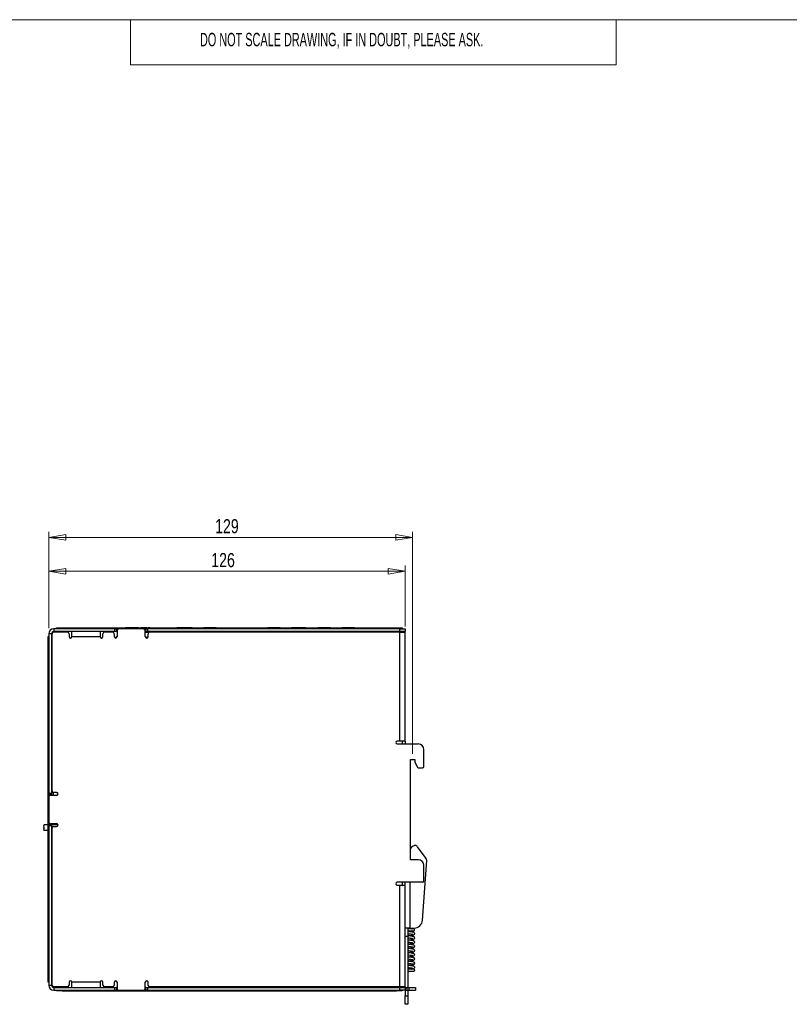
# Model space of a CAD drawing. Header units: millimetres. Extents: x 0 to 420, y 0 to 297.
# Tile 15 of 43: x 147 to 284, y 116 to 290. Entities that reach past the tile are written whole.
import ezdxf

# ---------------------------------------------------------------- set-up
doc = ezdxf.new("R2010")
doc.units = ezdxf.units.MM
doc.styles.add('SLDTEXTSTYLE0', font='TXT', dxfattribs={"width": 0.605})
doc.styles.add('SLDTEXTSTYLE1', font='TXT', dxfattribs={"width": 0.75})
doc.dimstyles.new('SLDDIMSTYLE0', dxfattribs={"dimtxt": 2.5, "dimasz": 3, "dimexe": 0, "dimexo": 0.0625, "dimtad": 1, "dimdec": 0, "dimlfac": 2, "dimrnd": 1e-09, "dimzin": 12, "dimdsep": 46, "dimtxsty": 'SLDTEXTSTYLE1', "dimblk1": 'CLOSED', "dimblk2": 'CLOSED', "dimsah": 1, "dimcen": 0.09, "dimadec": 0, "dimazin": 3, "dimtfac": 1, "dimtofl": 0, "dimtmove": 0, "dimatfit": 3, "dimldrblk": 'CLOSED', "dimfxl": 1, "dimfrac": 2, "dimtolj": 1, "dimtzin": 12, "dimarcsym": 0})

# ---------------------------------------------------------------- blocks, each defined once
blk = doc.blocks.new('_Closed')
at = {"color": 0, "linetype": 'ByBlock', "lineweight": -2}
for p, q in [((-1, 0.166667), (0, 0)), ((-1, 0.166667), (-1, -0.166667)), ((0, 0), (-1, -0.166667)), ((0, 0), (-1, 0))]:
    blk.add_line(p, q, dxfattribs=at)
blk = doc.blocks.new('_D_2')
at = {"color": 7, "linetype": 'Continuous', "lineweight": 0}
for p, q in [((152.52, 182.27), (152.52, 199.35)), ((216.97, 160.02), (216.97, 199.35)), ((216.97, 198.35), (152.52, 198.35))]:
    blk.add_line(p, q, dxfattribs=at)
at = {"color": 7, "linetype": 'Continuous', "lineweight": 18, "xscale": 3, "yscale": 3, "rotation": 180}
blk.add_blockref('_Closed', (152.52, 198.35), dxfattribs=at)
at = {"color": 7, "linetype": 'Continuous', "lineweight": 18, "xscale": 3, "yscale": 3}
blk.add_blockref('_Closed', (216.97, 198.35), dxfattribs=at)
at = {"color": 7, "linetype": 'Continuous', "lineweight": 18, "insert": (181.98, 201.57), "char_height": 2.5, "attachment_point": 1, "style": 'SLDTEXTSTYLE1'}
blk.add_mtext('129', dxfattribs=at)
blk = doc.blocks.new('_D_3')
at = {"color": 7, "linetype": 'Continuous', "lineweight": 0}
for p, q in [((152.52, 182.27), (152.52, 193.35)), ((152.52, 192.35), (215.62, 192.35)), ((215.62, 182.57), (215.62, 193.35))]:
    blk.add_line(p, q, dxfattribs=at)
at = {"color": 7, "linetype": 'Continuous', "lineweight": 18, "xscale": 3, "yscale": 3, "rotation": 180}
blk.add_blockref('_Closed', (152.52, 192.35), dxfattribs=at)
at = {"color": 7, "linetype": 'Continuous', "lineweight": 18, "xscale": 3, "yscale": 3}
blk.add_blockref('_Closed', (215.62, 192.35), dxfattribs=at)
at = {"color": 7, "linetype": 'Continuous', "lineweight": 18, "insert": (181.3, 195.57), "char_height": 2.5, "attachment_point": 1, "style": 'SLDTEXTSTYLE1'}
blk.add_mtext('126', dxfattribs=at)

msp = doc.modelspace()

# ---------------------------------------------------------------- linework, layer by layer
at = {"color": 7, "linetype": 'Continuous', "lineweight": 18}
for p, q in [((413, 290), (7, 290)), ((167, 290), (167, 282)), ((253, 290), (253, 282)), ((253, 282), (167, 282))]:
    msp.add_line(p, q, dxfattribs=at)
at = {"color": 7, "linetype": 'Continuous', "lineweight": 25}
for p, q in [((153.42, 182.17), (153.42, 181.67)), ((164.22, 182.17), (153.42, 182.17)), ((164.22, 181.67), (153.42, 181.67)), ((155.82, 181.57), (153.42, 181.57)), ((153.92, 182.17), (153.92, 182.3)), ((153.92, 182.3), (154.92, 182.3)), ((154.92, 182.3), (154.92, 182.17)), ((154.92, 182.3), (214.12, 182.3)), ((156.62, 180.77), (156.62, 181.67)), ((161.62, 181.67), (161.62, 180.77)), ((163.82, 181.57), (162.42, 181.57)), ((164.22, 181.67), (164.22, 182.17)), ((164.22, 182.17), (164.52, 182.17)), ((164.52, 181.67), (164.22, 181.67)), ((164.52, 182.17), (164.92, 182.17)), ((164.52, 182.17), (164.52, 181.67)), ((164.52, 181.67), (164.62, 181.67)), ((164.62, 181.87), (164.62, 180.77)), ((169.32, 182.17), (164.92, 182.17)), ((166.13, 182.3), (166.13, 182.3)), ((166.27, 182.3), (166.13, 182.3)), ((166.27, 182.3), (166.27, 182.3)), ((166.43, 182.3), (166.27, 182.3)), ((166.43, 182.3), (166.43, 182.3)), ((167.26, 182.3), (166.43, 182.3)), ((167.26, 182.3), (167.26, 182.3)), ((167.38, 182.3), (167.26, 182.3)), ((167.38, 182.3), (167.38, 182.3)), ((167.94, 182.3), (167.38, 182.3)), ((167.94, 182.3), (167.94, 182.3)), ((168.06, 182.3), (167.94, 182.3)), ((168.06, 182.3), (168.06, 182.3)), ((168.21, 182.3), (168.06, 182.3)), ((168.21, 182.3), (168.21, 182.3)), ((168.29, 182.3), (168.29, 182.3)), ((168.4, 182.3), (168.29, 182.3)), ((168.4, 182.3), (168.4, 182.3)), ((168.56, 182.3), (168.56, 182.3)), ((168.8, 182.3), (168.8, 182.3)), ((169.33, 182.3), (168.8, 182.3)), ((169.32, 182.17), (169.72, 182.17)), ((169.33, 182.3), (169.33, 182.3)), ((169.35, 182.3), (169.33, 182.3)), ((169.35, 182.3), (169.35, 182.3)), ((169.87, 182.3), (169.35, 182.3)), ((169.62, 180.77), (169.62, 181.87)), ((169.62, 181.67), (169.72, 181.67)), ((170.24, 181.51), (169.62, 181.51)), ((169.72, 181.67), (169.72, 182.17)), ((169.72, 182.17), (170.02, 182.17)), ((170.02, 181.67), (169.72, 181.67)), ((169.87, 182.3), (169.87, 182.3)), ((170.02, 182.17), (170.02, 181.67)), ((214.72, 182.17), (170.02, 182.17)), ((214.72, 181.67), (170.02, 181.67)), ((170.11, 182.3), (170.11, 182.3)), ((170.49, 182.3), (170.11, 182.3)), ((170.41, 181.67), (170.44, 181.57)), ((170.75, 181.64), (170.42, 181.64)), ((214.72, 181.57), (170.42, 181.57)), ((170.49, 182.3), (170.49, 182.3)), ((171.08, 181.64), (170.75, 181.64)), ((171.09, 181.67), (171.06, 181.57)), ((171.06, 181.57), (171.07, 181.62)), ((171.07, 181.62), (171.09, 181.67)), ((171.13, 182.3), (171.13, 182.3)), ((171.17, 182.3), (171.17, 182.3)), ((171.33, 182.3), (171.33, 182.3)), ((171.48, 182.3), (171.48, 182.3)), ((171.99, 182.3), (171.99, 182.3)), ((172.5, 181.57), (172.5, 181.67)), ((172.52, 182.3), (172.52, 182.3)), ((175.23, 182.3), (175.23, 182.3)), ((175.37, 182.3), (175.23, 182.3)), ((175.37, 182.3), (175.37, 182.3)), ((175.7, 182.3), (175.37, 182.3)), ((175.66, 181.67), (175.66, 181.57)), ((175.7, 182.3), (175.7, 182.3)), ((175.76, 182.3), (175.7, 182.3)), ((176.89, 182.35), (175.91, 182.35)), ((177.31, 182.35), (176.48, 182.35)), ((176.89, 182.35), (176.89, 182.3)), ((176.89, 181.67), (176.89, 181.57)), ((177.31, 182.35), (177.31, 182.3)), ((177.94, 182.35), (177.31, 182.35)), ((177.31, 181.67), (177.31, 181.57)), ((177.6, 182.3), (177.6, 182.3)), ((177.94, 182.3), (177.6, 182.3)), ((177.94, 182.35), (177.94, 182.3)), ((177.94, 182.3), (177.94, 182.3)), ((177.94, 181.67), (177.94, 181.57)), ((178.33, 182.3), (178.33, 182.3)), ((178.35, 182.3), (178.35, 182.3)), ((178.58, 182.3), (178.58, 182.3)), ((178.61, 182.3), (178.61, 182.3)), ((179, 182.3), (179, 182.3)), ((179.4, 182.3), (179.4, 182.3)), ((179.54, 182.3), (179.54, 182.3)), ((179.58, 182.3), (179.58, 182.3)), ((179.95, 182.3), (179.95, 182.3)), ((179.97, 182.35), (179.97, 182.3)), ((180.61, 182.35), (179.97, 182.35)), ((179.97, 181.67), (179.97, 181.57)), ((180.3, 182.3), (180.3, 182.3)), ((180.61, 182.35), (180.61, 182.3)), ((181.43, 182.35), (180.61, 182.35)), ((180.61, 181.67), (180.61, 181.57)), ((182.01, 182.35), (181.03, 182.35)), ((181.03, 182.3), (181.03, 182.35)), ((181.03, 181.67), (181.03, 181.57)), ((182.26, 181.57), (182.26, 181.67)), ((190.72, 182.3), (190.72, 182.3)), ((190.72, 182.3), (197.65, 182.3)), ((191.21, 181.67), (191.21, 181.57)), ((192.44, 182.35), (191.46, 182.35)), ((192.86, 182.35), (192.03, 182.35)), ((192.44, 182.35), (192.44, 182.3)), ((192.44, 181.67), (192.44, 181.57)), ((192.86, 182.35), (192.86, 182.3)), ((193.49, 182.35), (192.86, 182.35)), ((192.86, 181.67), (192.86, 181.57)), ((193.49, 182.35), (193.49, 182.3)), ((193.49, 181.67), (193.49, 181.57)), ((195.52, 182.35), (195.52, 182.3)), ((196.16, 182.35), (195.52, 182.35)), ((195.52, 181.67), (195.52, 181.57)), ((196.16, 182.35), (196.16, 182.3)), ((196.98, 182.35), (196.16, 182.35)), ((196.16, 181.67), (196.16, 181.57)), ((197.56, 182.35), (196.58, 182.35)), ((196.58, 182.3), (196.58, 182.35)), ((196.58, 181.67), (196.58, 181.57)), ((197.65, 182.3), (197.65, 182.3)), ((197.99, 182.3), (197.65, 182.3)), ((197.81, 181.57), (197.81, 181.67)), ((197.99, 182.3), (197.99, 182.3)), ((198.38, 182.3), (198.38, 182.3)), ((198.43, 182.3), (198.61, 182.3)), ((198.63, 182.3), (198.63, 182.3)), ((198.66, 182.3), (198.66, 182.3)), ((199.05, 182.3), (199.05, 182.3)), ((199.45, 182.3), (199.45, 182.3)), ((199.5, 182.3), (199.59, 182.3)), ((199.63, 182.3), (199.63, 182.3)), ((200, 182.3), (200, 182.3)), ((200.16, 181.67), (200.16, 181.57)), ((200.35, 182.3), (200.35, 182.3)), ((200.4, 182.3), (207.22, 182.3)), ((201.39, 182.35), (200.41, 182.35)), ((201.81, 182.35), (200.98, 182.35)), ((201.39, 182.35), (201.39, 182.3)), ((201.39, 181.67), (201.39, 181.57)), ((201.81, 182.35), (201.81, 182.3)), ((202.44, 182.35), (201.81, 182.35)), ((201.81, 181.67), (201.81, 181.57)), ((202.44, 182.35), (202.44, 182.3)), ((202.44, 181.67), (202.44, 181.57)), ((204.47, 182.35), (204.47, 182.3)), ((205.11, 182.35), (204.47, 182.35)), ((204.47, 181.67), (204.47, 181.57)), ((205.11, 182.35), (205.11, 182.3)), ((205.93, 182.35), (205.11, 182.35)), ((205.11, 181.67), (205.11, 181.57)), ((206.51, 182.35), (205.53, 182.35)), ((205.53, 182.3), (205.53, 182.35)), ((205.53, 181.67), (205.53, 181.57)), ((206.76, 181.57), (206.76, 181.67)), ((207.22, 182.3), (207.22, 182.3)), ((209.62, 181.67), (209.62, 181.57)), ((214.12, 182.17), (214.12, 182.3)), ((214.12, 182.3), (215.12, 182.3)), ((214.72, 181.67), (214.72, 182.17)), ((214.72, 182.17), (215.62, 182.17)), ((215.62, 181.67), (214.72, 181.67)), ((214.72, 162.27), (214.72, 181.57)), ((214.72, 181.57), (215.62, 181.57)), ((215.12, 182.3), (215.12, 182.17)), ((215.62, 182.17), (215.62, 181.67)), ((215.62, 162.27), (215.62, 181.57)), ((152.4, 180.77), (152.52, 180.77)), ((152.4, 179.77), (152.4, 180.77)), ((152.4, 168.77), (152.4, 179.77)), ((152.52, 179.77), (152.4, 179.77)), ((153.02, 181.27), (152.52, 181.27)), ((152.52, 181.27), (152.52, 153.07)), ((153.02, 181.27), (153.02, 153.07)), ((153.12, 153.47), (153.12, 181.27)), ((156.12, 181.27), (156.12, 180.77)), ((156.62, 180.77), (161.62, 180.77)), ((162.12, 180.77), (162.12, 181.27)), ((164.12, 181.27), (164.12, 180.77)), ((169.64, 180.7), (170.11, 180.7)), ((170.12, 180.77), (170.12, 181.27)), ((152.39, 176.9), (152.4, 176.9)), ((152.39, 176.86), (152.4, 176.86)), ((152.39, 176.86), (152.39, 175.27)), ((152.39, 175.27), (152.4, 175.27)), ((152.39, 175.23), (152.4, 175.23)), ((152.39, 174.4), (152.4, 174.4)), ((152.39, 174.36), (152.4, 174.36)), ((152.39, 174.36), (152.39, 174.2)), ((152.39, 174.2), (152.4, 174.2)), ((152.39, 174.2), (152.39, 173.71)), ((152.39, 173.71), (152.4, 173.71)), ((152.39, 173.71), (152.39, 173.55)), ((152.39, 173.55), (152.4, 173.55)), ((152.39, 173.55), (152.39, 172.94)), ((152.39, 172.94), (152.39, 172.77)), ((152.39, 172.94), (152.4, 172.94)), ((152.39, 172.77), (152.4, 172.77)), ((152.39, 172.73), (152.4, 172.73)), ((152.39, 171.9), (152.4, 171.9)), ((152.39, 171.86), (152.39, 170.27)), ((152.39, 171.86), (152.4, 171.86)), ((152.39, 170.27), (152.4, 170.27)), ((152.39, 170.23), (152.4, 170.23)), ((152.4, 168.4), (152.4, 168.77)), ((152.4, 168.77), (152.4, 168.77)), ((152.4, 168.15), (152.4, 168.4)), ((152.4, 168.4), (152.4, 168.4)), ((152.4, 120.57), (152.4, 168.15)), ((152.4, 168.15), (152.4, 168.15)), ((152.39, 165.52), (152.4, 165.52)), ((152.39, 165.4), (152.39, 165.52)), ((152.39, 163.92), (152.39, 164.05)), ((152.39, 163.92), (152.4, 163.92)), ((152.4, 165.42), (152.4, 165.42)), ((152.4, 165.38), (152.4, 165.38)), ((152.4, 165.37), (152.4, 165.37)), ((152.4, 165.03), (152.4, 165.03)), ((152.4, 164.71), (152.4, 164.67)), ((152.4, 164.67), (152.4, 164.67)), ((152.4, 164.67), (152.4, 164.06)), ((152.4, 164.06), (152.4, 164.06)), ((152.4, 164.03), (152.4, 164.03)), ((152.4, 162.58), (152.4, 162.58)), ((152.4, 162.55), (152.4, 162.55)), ((152.4, 162.55), (152.4, 161.75)), ((214.72, 162.27), (214.22, 162.27)), ((215.62, 162.27), (214.72, 162.27)), ((215.12, 162.27), (215.12, 161.77)), ((215.62, 162.27), (215.62, 161.77)), ((152.39, 161.07), (152.39, 161.14)), ((152.39, 160.95), (152.39, 161.07)), ((152.39, 161.07), (152.4, 161.07)), ((152.39, 160.95), (152.4, 160.95)), ((152.4, 161.75), (152.4, 161.75)), ((152.4, 161.19), (152.4, 161.19)), ((214.22, 161.77), (217.97, 161.77)), ((218.97, 157.77), (218.97, 160.77)), ((152.39, 159.43), (152.39, 159.45)), ((152.4, 159.72), (152.4, 159.72)), ((152.4, 159.5), (152.4, 159.5)), ((152.4, 159.5), (152.4, 159.42)), ((152.4, 159.42), (152.4, 159.42)), ((152.4, 159.25), (152.4, 159.25)), ((152.4, 159.11), (152.4, 159.11)), ((152.4, 158.69), (152.4, 158.69)), ((216.6, 159.02), (217.35, 159.02)), ((216.6, 141.27), (216.6, 159.02)), ((217.35, 159.02), (217.35, 158.52)), ((152.39, 158.1), (152.39, 158.28)), ((152.39, 157.97), (152.39, 158.1)), ((152.39, 158.1), (152.4, 158.1)), ((152.39, 157.97), (152.4, 157.97)), ((152.4, 158.33), (152.4, 158.33)), ((217.35, 158.52), (217.85, 157.65)), ((218.07, 157.52), (218.72, 157.52)), ((152.52, 153.07), (153.02, 153.07)), ((152.52, 152.77), (152.52, 153.07)), ((153.02, 152.77), (152.52, 152.77)), ((152.52, 152.37), (152.52, 152.77)), ((152.52, 152.37), (152.52, 147.97)), ((153.92, 152.67), (152.82, 152.67)), ((153.02, 153.07), (153.02, 152.77)), ((153.02, 152.67), (153.02, 152.77)), ((153.37, 152.67), (153.37, 153.18)), ((153.92, 153.17), (153.42, 153.17)), ((152.4, 149.66), (152.4, 149.95)), ((152.4, 149.95), (152.4, 149.95)), ((152.4, 149.61), (152.4, 149.61)), ((152.4, 149.38), (152.4, 149.38)), ((152.4, 149.38), (152.4, 149.3)), ((152.4, 149.3), (152.4, 149.3)), ((152.4, 149.13), (152.4, 149.13)), ((152.4, 149), (152.4, 149)), ((152.4, 148.57), (152.4, 148.57)), ((152.4, 148.22), (152.4, 148.22)), ((151.72, 147.45), (151.57, 147.32)), ((151.57, 147.32), (151.72, 147.2)), ((151.72, 147.2), (151.57, 147.07)), ((151.57, 147.07), (151.72, 146.95)), ((151.72, 146.95), (151.57, 146.82)), ((151.57, 146.82), (151.72, 146.7)), ((151.72, 146.7), (151.57, 146.57)), ((151.57, 146.57), (151.72, 146.45)), ((152.4, 147.45), (151.72, 147.45)), ((152.4, 146.45), (151.72, 146.45)), ((152.4, 147.73), (152.4, 148.17)), ((152.4, 147.68), (152.4, 147.68)), ((152.4, 147.65), (152.4, 147.65)), ((152.4, 147.6), (152.4, 147.6)), ((152.4, 146.97), (152.4, 146.97)), ((152.52, 147.57), (152.52, 147.97)), ((152.52, 147.57), (153.02, 147.57)), ((152.52, 147.27), (152.52, 147.57)), ((152.52, 147.27), (152.52, 119.07)), ((153.02, 147.27), (152.52, 147.27)), ((152.82, 147.67), (153.92, 147.67)), ((153.02, 147.57), (153.02, 147.67)), ((153.02, 147.57), (153.02, 147.27)), ((154.17, 147.45), (153.02, 147.45)), ((153.02, 147.27), (153.02, 119.07)), ((153.12, 146.45), (153.02, 146.45)), ((153.12, 119.07), (153.12, 146.87)), ((153.37, 147.45), (153.37, 147.67)), ((153.42, 147.17), (153.92, 147.17)), ((154.07, 147.45), (154.07, 147.62)), ((152.4, 146.32), (152.4, 146.32)), ((152.4, 146.29), (152.4, 146.29)), ((152.4, 145.95), (152.4, 146.24)), ((152.4, 145.95), (152.4, 145.95)), ((219.37, 141.47), (217.82, 143.58)), ((217.97, 141.27), (216.6, 141.27)), ((218.72, 130.57), (219.46, 141.14)), ((218.97, 137.52), (218.97, 140.27)), ((152.39, 138.5), (152.4, 138.5)), ((152.39, 138.37), (152.39, 138.5)), ((152.39, 138.37), (152.4, 138.37)), ((152.4, 138.37), (152.4, 138.37)), ((152.4, 138.14), (152.4, 138.14)), ((152.4, 138.14), (152.4, 138.06)), ((152.4, 138.06), (152.4, 138.06)), ((152.4, 137.89), (152.4, 137.89)), ((152.4, 137.76), (152.4, 137.76)), ((152.39, 136.9), (152.39, 137.02)), ((152.39, 136.9), (152.4, 136.9)), ((152.4, 137.34), (152.4, 137.34)), ((152.4, 136.98), (152.4, 136.98)), ((218.72, 137.27), (214.22, 137.27)), ((214.22, 136.77), (214.72, 136.77)), ((214.72, 118.77), (214.72, 136.77)), ((214.72, 136.77), (215.62, 136.77)), ((215.12, 137.27), (215.12, 136.77)), ((215.62, 136.77), (215.62, 137.27)), ((215.62, 118.77), (215.62, 136.77)), ((152.39, 135.52), (152.4, 135.52)), ((152.39, 135.4), (152.39, 135.52)), ((152.39, 135.4), (152.4, 135.4)), ((152.4, 135.39), (152.4, 135.39)), ((152.4, 135.36), (152.4, 135.36)), ((152.4, 135.34), (152.4, 135.34)), ((152.4, 135), (152.4, 135)), ((152.4, 134.68), (152.4, 134.65)), ((152.4, 134.65), (152.4, 134.65)), ((152.4, 134.65), (152.4, 134.04)), ((152.39, 133.92), (152.39, 134.05)), ((152.39, 133.92), (152.4, 133.92)), ((152.4, 134.04), (152.4, 134.04)), ((152.4, 134), (152.4, 134)), ((216.52, 129.17), (215.62, 129.17)), ((216.12, 129.17), (216.12, 127.67)), ((216.52, 129.17), (217.22, 129.17)), ((153.12, 128.69), (153.02, 128.69)), ((153.12, 128.66), (153.02, 128.66)), ((153.12, 128.01), (153.02, 128.01)), ((153.12, 127.99), (153.02, 127.99)), ((153.12, 127.42), (153.02, 127.42)), ((153.12, 127.39), (153.02, 127.39)), ((216.12, 127.67), (215.62, 127.67)), ((216.12, 127.67), (216.12, 118.67)), ((216.88, 128.67), (216.85, 128.66)), ((153.12, 126.74), (153.02, 126.74)), ((153.12, 126.72), (153.02, 126.72)), ((153.12, 126.15), (153.02, 126.15)), ((153.12, 126.12), (153.02, 126.12)), ((153.12, 125.47), (153.02, 125.47)), ((153.12, 125.45), (153.02, 125.45)), ((153.12, 124.88), (153.02, 124.88)), ((153.12, 124.85), (153.02, 124.85)), ((153.12, 124.2), (153.02, 124.2)), ((153.12, 124.18), (153.02, 124.18)), ((216.12, 123.43), (216.27, 123.39)), ((216.12, 122.84), (216.15, 122.94)), ((152.4, 120.57), (152.52, 120.57)), ((152.4, 119.57), (152.4, 120.57)), ((152.52, 119.57), (152.4, 119.57)), ((152.52, 119.07), (153.02, 119.07)), ((155.82, 118.77), (153.42, 118.77)), ((153.42, 118.67), (153.42, 118.17)), ((153.42, 118.67), (164.22, 118.67)), ((156.12, 119.57), (156.12, 119.07)), ((161.62, 119.57), (156.62, 119.57)), ((156.62, 118.67), (156.62, 119.57)), ((161.62, 119.57), (161.62, 118.67)), ((162.12, 119.07), (162.12, 119.57)), ((163.82, 118.77), (162.42, 118.77)), ((164.12, 119.57), (164.12, 119.07)), ((164.22, 118.17), (164.22, 118.67)), ((164.22, 118.67), (164.52, 118.67)), ((164.52, 118.67), (164.52, 118.17)), ((164.62, 118.67), (164.52, 118.67)), ((164.62, 119.57), (164.62, 118.47)), ((169.62, 118.47), (169.62, 119.57)), ((169.72, 118.67), (169.62, 118.67)), ((169.72, 118.17), (169.72, 118.67)), ((169.72, 118.67), (170.02, 118.67)), ((170.02, 118.67), (170.02, 118.17)), ((170.02, 118.67), (214.72, 118.67)), ((170.12, 119.07), (170.12, 119.57)), ((214.72, 118.77), (170.42, 118.77)), ((209.62, 118.77), (209.62, 118.67)), ((215.62, 118.77), (214.72, 118.77)), ((214.72, 118.17), (214.72, 118.67)), ((214.72, 118.67), (215.62, 118.67)), ((215.62, 118.77), (215.62, 118.67)), ((215.62, 118.67), (215.62, 118.17)), ((215.62, 118.67), (215.92, 118.67)), ((215.92, 118.67), (215.92, 118.17)), ((215.92, 118.67), (216.32, 118.67)), ((216.32, 118.67), (216.32, 118.17)), ((216.32, 118.67), (217.47, 118.67)), ((217.47, 118.67), (217.47, 118.17)), ((153.42, 118.17), (164.22, 118.17)), ((153.92, 118.04), (153.92, 118.17)), ((154.92, 118.04), (153.92, 118.04)), ((154.92, 118.17), (154.92, 118.04)), ((154.92, 118.04), (214.12, 118.04)), ((164.52, 118.17), (164.22, 118.17)), ((164.52, 118.17), (164.92, 118.17)), ((164.92, 118.17), (169.32, 118.17)), ((169.32, 118.17), (169.72, 118.17)), ((170.02, 118.17), (169.72, 118.17)), ((170.02, 118.17), (214.72, 118.17)), ((214.12, 118.04), (214.12, 118.17)), ((215.12, 118.04), (214.12, 118.04)), ((215.62, 118.17), (214.72, 118.17)), ((215.12, 118.17), (215.12, 118.04)), ((215.62, 118.17), (215.92, 118.17)), ((215.62, 118.17), (215.62, 117.17)), ((215.62, 117.17), (216.12, 117.17)), ((215.62, 115.67), (215.62, 117.17)), ((215.92, 118.17), (216.32, 118.17)), ((216.12, 118.17), (216.12, 117.17)), ((216.12, 117.17), (216.12, 115.67)), ((216.32, 118.17), (217.47, 118.17)), ((216.12, 115.67), (215.62, 115.67))]:
    msp.add_line(p, q, dxfattribs=at)
at = {"color": 8, "linetype": 'Continuous', "lineweight": 25}
for p, q in [((170.75, 181.64), (170.75, 181.67)), ((170.75, 181.57), (170.75, 181.64)), ((175.91, 182.3), (175.91, 182.35)), ((175.91, 181.67), (175.91, 181.57)), ((182.01, 182.3), (182.01, 182.35)), ((182.01, 181.57), (182.01, 181.67)), ((191.46, 182.3), (191.46, 182.35)), ((191.46, 181.67), (191.46, 181.57)), ((197.56, 182.3), (197.56, 182.35)), ((197.56, 181.57), (197.56, 181.67)), ((200.41, 182.3), (200.41, 182.35)), ((200.41, 181.67), (200.41, 181.57)), ((206.51, 182.3), (206.51, 182.35)), ((206.51, 181.57), (206.51, 181.67)), ((212.12, 181.67), (212.12, 181.57)), ((214.72, 181.57), (214.72, 181.67)), ((216.52, 129.17), (216.52, 137.27)), ((212.12, 118.67), (212.12, 118.77)), ((214.72, 118.77), (214.72, 118.67))]:
    msp.add_line(p, q, dxfattribs=at)
at = {"color": 7, "linetype": 'Continuous', "lineweight": 25, "flags": 128}
for points in [[(216.84, 129.04), (216.86, 129.04), (216.89, 129.03)], [(216.27, 123.39), (216.27, 123.39), (216.27, 123.37), (216.26, 123.35), (216.25, 123.32), (216.25, 123.31)]]:
    msp.add_lwpolyline(points, dxfattribs=at)
at = {"color": 7, "linetype": 'Continuous', "lineweight": 25}
for centre, radius, start, end in [((153.42, 181.27), 0.9, 90, 180), ((153.42, 181.27), 0.4, 90, 180), ((153.42, 181.27), 0.3, 90, 180), ((155.82, 181.27), 0.3, 0, 90), ((162.42, 181.27), 0.3, 90, 180), ((163.82, 181.27), 0.3, 0, 90), ((164.92, 181.87), 0.3, 90, 180), ((169.32, 181.87), 0.3, 0, 90), ((170.42, 181.27), 0.3, 90, 180), ((175.91, 182.1), 0.25, 90, 125.6998), ((182.01, 182.1), 0.25, 53.3295, 90), ((191.46, 182.1), 0.25, 90, 125.6998), ((197.56, 182.1), 0.25, 54.3, 90), ((200.41, 182.1), 0.25, 90, 125.6998), ((206.51, 182.1), 0.25, 54.3, 90), ((214.72, 180.77), 0.9, 62.734, 90), ((156.37, 180.77), 0.25, 180, 0), ((161.87, 180.77), 0.25, 180, 0), ((164.37, 180.77), 0.25, 180, 0), ((169.87, 180.77), 0.25, 180, 0), ((214.22, 162.02), 0.25, 90, 270), ((217.97, 160.77), 1, 0, 90), ((218.07, 157.77), 0.25, 210, 270), ((218.72, 157.77), 0.25, 270, 0), ((153.42, 153.47), 0.3, 180, 270), ((152.82, 152.37), 0.3, 90, 180), ((153.92, 152.92), 0.25, 270, 90), ((152.82, 147.97), 0.3, 180, 270), ((153.42, 146.87), 0.3, 90, 180), ((153.92, 147.42), 0.25, 270, 90), ((217.65, 142.57), 1.25, 107.7093, 146.8679), ((217.42, 143.29), 0.5, 36.1242, 107.7093), ((217.97, 140.27), 1, 0, 90), ((218.96, 141.17), 0.5, 356, 36.1242), ((214.22, 137.02), 0.25, 90, 270), ((218.72, 137.52), 0.25, 270, 0), ((217.22, 130.67), 1.5, 270, 356), ((153.42, 119.07), 0.9, 180, 270), ((153.42, 119.07), 0.4, 180, 270), ((153.42, 119.07), 0.3, 180, 270), ((155.82, 119.07), 0.3, 270, 0), ((156.37, 119.57), 0.25, 0, 180), ((161.87, 119.57), 0.25, 0, 180), ((162.42, 119.07), 0.3, 180, 270), ((163.82, 119.07), 0.3, 270, 0), ((164.37, 119.57), 0.25, 0, 180), ((169.87, 119.57), 0.25, 0, 180), ((170.42, 119.07), 0.3, 180, 270), ((214.72, 119.57), 0.9, 270, 297.266), ((164.92, 118.47), 0.3, 180, 270), ((169.32, 118.47), 0.3, 270, 0)]:
    msp.add_arc(centre, radius, start, end, dxfattribs=at)
for points, knots in [([(217.15, 129.03), (217.13, 129.03), (217.09, 129.03), (216.94, 129.03), (216.71, 129.03), (216.42, 129.03), (216.22, 129.03), (216.12, 129.03)], [0, 0, 0, 0, 0.189695, 0.388578, 0.596641, 0.813873, 1, 1, 1, 1]), ([(217.14, 128.68), (217.16, 128.68), (217.19, 128.68), (217.23, 128.69), (217.26, 128.72), (217.29, 128.75), (217.31, 128.78), (217.32, 128.81), (217.32, 128.85), (217.32, 128.9), (217.3, 128.95), (217.25, 128.99), (217.2, 129.02), (217.16, 129.02), (217.15, 129.03)], [0, 0, 0, 0, 0.078681, 0.154691, 0.228014, 0.298702, 0.366874, 0.432701, 0.496379, 0.558129, 0.676064, 0.788577, 0.89647, 1, 1, 1, 1]), ([(216.12, 128.68), (216.15, 128.68), (216.29, 128.68), (216.54, 128.68), (216.84, 128.68), (217.07, 128.68), (217.12, 128.68), (217.14, 128.68)], [0, 0, 0, 0, 0.049883, 0.273847, 0.506862, 0.748916, 1, 1, 1, 1]), ([(216.12, 128.57), (216.19, 128.58), (216.35, 128.6), (216.61, 128.63), (216.77, 128.65), (216.85, 128.66)], [0, 0, 0, 0, 0.245156, 0.623385, 1, 1, 1, 1]), ([(216.12, 127.82), (216.13, 127.82), (216.22, 127.83), (216.37, 127.85), (216.65, 127.88), (216.96, 127.93), (217.14, 127.97), (217.29, 128.06), (217.34, 128.17), (217.33, 128.24), (217.29, 128.34), (217.16, 128.41), (216.95, 128.46), (216.69, 128.5), (216.46, 128.53), (216.27, 128.55), (216.16, 128.56), (216.12, 128.57)], [0, 0, 0, 0, 0.007728, 0.070759, 0.133916, 0.255076, 0.375806, 0.430515, 0.477486, 0.513281, 0.543464, 0.632037, 0.76617, 0.835379, 0.904724, 0.972639, 1, 1, 1, 1]), ([(216.12, 128.2), (216.15, 128.19), (216.25, 128.18), (216.42, 128.16), (216.63, 128.13), (216.81, 128.11), (216.93, 128.09), (217, 128.07), (216.99, 128.08), (216.99, 128.08)], [0, 0, 0, 0, 0.067178, 0.238133, 0.420107, 0.607097, 0.799513, 0.971524, 1, 1, 1, 1]), ([(216.12, 127.07), (216.15, 127.07), (216.25, 127.09), (216.5, 127.12), (216.86, 127.16), (217.14, 127.22), (217.27, 127.28), (217.33, 127.4), (217.34, 127.47), (217.3, 127.57), (217.17, 127.67), (216.99, 127.7), (216.69, 127.75), (216.41, 127.78), (216.24, 127.81), (216.15, 127.82), (216.12, 127.82)], [0, 0, 0, 0, 0.024038, 0.083939, 0.213298, 0.351996, 0.447249, 0.47635, 0.51128, 0.558322, 0.614836, 0.733118, 0.853564, 0.917112, 0.981484, 1, 1, 1, 1]), ([(216.12, 127.45), (216.17, 127.44), (216.29, 127.43), (216.48, 127.4), (216.67, 127.38), (216.82, 127.36), (216.93, 127.34), (217, 127.32), (217, 127.32), (217, 127.33)], [0, 0, 0, 0, 0.111829, 0.295095, 0.473802, 0.643129, 0.805668, 0.963626, 1, 1, 1, 1]), ([(216.12, 126.32), (216.12, 126.32), (216.2, 126.33), (216.35, 126.35), (216.63, 126.38), (216.95, 126.43), (217.14, 126.47), (217.29, 126.56), (217.34, 126.67), (217.33, 126.74), (217.29, 126.84), (217.17, 126.91), (216.96, 126.96), (216.7, 127), (216.48, 127.03), (216.28, 127.05), (216.16, 127.06), (216.12, 127.07)], [0, 0, 0, 0, 0.000229, 0.063707, 0.126945, 0.24985, 0.374147, 0.430161, 0.477547, 0.513473, 0.543759, 0.631049, 0.761839, 0.829544, 0.897993, 0.965696, 1, 1, 1, 1]), ([(216.12, 126.7), (216.16, 126.69), (216.26, 126.68), (216.44, 126.66), (216.64, 126.63), (216.81, 126.61), (216.93, 126.59), (217, 126.57), (216.99, 126.58), (216.99, 126.58)], [0, 0, 0, 0, 0.084008, 0.2540338, 0.4330017, 0.6152774, 0.8020507, 0.9704687, 1, 1, 1, 1]), ([(216.12, 125.57), (216.14, 125.57), (216.23, 125.58), (216.4, 125.6), (216.62, 125.63), (216.9, 125.67), (217.14, 125.72), (217.27, 125.78), (217.33, 125.9), (217.34, 125.97), (217.3, 126.07), (217.17, 126.17), (217, 126.2), (216.71, 126.25), (216.44, 126.28), (216.26, 126.3), (216.15, 126.32), (216.12, 126.32)], [0, 0, 0, 0, 0.017108, 0.076974, 0.141227, 0.20885, 0.350831, 0.447799, 0.476864, 0.511642, 0.558283, 0.613588, 0.728116, 0.846502, 0.909827, 0.974367, 1, 1, 1, 1]), ([(216.12, 125.95), (216.12, 125.95), (216.2, 125.94), (216.34, 125.92), (216.55, 125.89), (216.73, 125.87), (216.86, 125.85), (216.94, 125.84), (216.99, 125.82), (217, 125.82), (217, 125.82)], [0, 0, 0, 0, 0.000315, 0.180864, 0.361764, 0.535476, 0.697786, 0.854592, 0.930922, 1, 1, 1, 1]), ([(216.12, 124.82), (216.18, 124.83), (216.36, 124.85), (216.68, 124.89), (217.01, 124.94), (217.18, 124.98), (217.3, 125.08), (217.34, 125.2), (217.32, 125.29), (217.26, 125.35), (217.17, 125.41), (216.99, 125.46), (216.65, 125.51), (216.34, 125.54), (216.16, 125.56), (216.12, 125.57)], [0, 0, 0, 0, 0.044307, 0.159687, 0.273884, 0.39025, 0.441099, 0.482865, 0.542764, 0.575323, 0.61868, 0.732349, 0.850984, 0.968046, 1, 1, 1, 1]), ([(216.12, 125.2), (216.18, 125.19), (216.29, 125.18), (216.46, 125.16), (216.63, 125.13), (216.78, 125.11), (216.89, 125.1), (216.98, 125.08), (216.99, 125.08), (217, 125.08)], [0, 0, 0, 0, 0.1277825, 0.2734667, 0.4244802, 0.5772155, 0.7306613, 0.8858512, 1, 1, 1, 1]), ([(216.12, 124.07), (216.18, 124.08), (216.32, 124.09), (216.53, 124.12), (216.74, 124.15), (216.93, 124.18), (217.12, 124.22), (217.25, 124.26), (217.33, 124.39), (217.34, 124.47), (217.3, 124.56), (217.22, 124.64), (217.1, 124.68), (216.9, 124.72), (216.57, 124.77), (216.29, 124.8), (216.14, 124.82), (216.12, 124.82)], [0, 0, 0, 0, 0.0500967, 0.1141345, 0.1802276, 0.2472577, 0.3170649, 0.4242807, 0.4835362, 0.5162721, 0.5594053, 0.6089437, 0.6591245, 0.7619096, 0.8715634, 0.9890046, 1, 1, 1, 1]), ([(216.12, 124.45), (216.24, 124.43), (216.42, 124.41), (216.63, 124.38), (216.81, 124.36), (216.93, 124.34), (217, 124.32), (217, 124.32), (217, 124.32)], [0, 0, 0, 0, 0.2882107, 0.4412807, 0.5859745, 0.8516448, 0.9763968, 1, 1, 1, 1]), ([(216.26, 123.34), (216.28, 123.34), (216.38, 123.35), (216.56, 123.37), (216.82, 123.41), (217.08, 123.45), (217.27, 123.55), (217.32, 123.63), (217.33, 123.67), (217.33, 123.71), (217.33, 123.73), (217.32, 123.77), (217.27, 123.85), (217.12, 123.93), (216.83, 123.98), (216.51, 124.02), (216.26, 124.05), (216.16, 124.06), (216.12, 124.07)], [0, 0, 0, 0, 0.024263, 0.089397, 0.156108, 0.286861, 0.407824, 0.454687, 0.469978, 0.480266, 0.491258, 0.506035, 0.547155, 0.659289, 0.780557, 0.908799, 0.971764, 1, 1, 1, 1]), ([(216.12, 123.7), (216.13, 123.7), (216.27, 123.68), (216.47, 123.66), (216.69, 123.62), (216.83, 123.6), (216.93, 123.59), (216.98, 123.58), (216.99, 123.58), (216.99, 123.59)], [0, 0, 0, 0, 0.017449, 0.322562, 0.479113, 0.629653, 0.769246, 0.898751, 1, 1, 1, 1]), ([(217.13, 122.74), (217.14, 122.74), (217.17, 122.74), (217.21, 122.76), (217.26, 122.79), (217.29, 122.82), (217.32, 122.87), (217.33, 122.91), (217.34, 122.96), (217.33, 123.01), (217.28, 123.1), (217.15, 123.17), (216.94, 123.21), (216.69, 123.25), (216.44, 123.28), (216.24, 123.3), (216.12, 123.32)], [0, 0, 0, 0, 0.018003, 0.034881, 0.064967, 0.090675, 0.112739, 0.148676, 0.177221, 0.224954, 0.258811, 0.412515, 0.620635, 0.727808, 0.833509, 1, 1, 1, 1]), ([(216.12, 122.57), (216.13, 122.57), (216.23, 122.58), (216.42, 122.61), (216.71, 122.65), (216.98, 122.69), (217.19, 122.74), (217.22, 122.77), (217.24, 122.79)], [0, 0, 0, 0, 0.013317, 0.167422, 0.344374, 0.538592, 0.759157, 1, 1, 1, 1]), ([(216.83, 121.91), (216.89, 121.92), (217.04, 121.95), (217.19, 121.98), (217.32, 122.1), (217.34, 122.23), (217.28, 122.36), (217.14, 122.42), (216.94, 122.46), (216.66, 122.5), (216.38, 122.54), (216.2, 122.56), (216.12, 122.57)], [0, 0, 0, 0, 0.087903, 0.207623, 0.305688, 0.376638, 0.450683, 0.556227, 0.680583, 0.800789, 0.919833, 1, 1, 1, 1]), ([(216.12, 122.2), (216.14, 122.19), (216.27, 122.18), (216.47, 122.16), (216.69, 122.13), (216.83, 122.11), (216.92, 122.09), (216.97, 122.08), (216.97, 122.09), (216.98, 122.09)], [0, 0, 0, 0, 0.028948, 0.332269, 0.48765, 0.638623, 0.778824, 0.909151, 1, 1, 1, 1]), ([(216.15, 122.94), (216.15, 122.94), (216.23, 122.93), (216.39, 122.92), (216.63, 122.88), (216.85, 122.85), (217.03, 122.82), (217.05, 122.79), (217.07, 122.78)], [0, 0, 0, 0, 0.0032266, 0.1585204, 0.3394854, 0.5385036, 0.7593777, 1, 1, 1, 1]), ([(217.13, 121.91), (217.11, 121.91), (217.06, 121.91), (216.9, 121.91), (216.68, 121.91), (216.43, 121.91), (216.23, 121.91), (216.13, 121.91), (216.12, 121.91)], [0, 0, 0, 0, 0.196544, 0.393089, 0.589633, 0.786178, 0.982722, 1, 1, 1, 1]), ([(216.12, 121.54), (216.14, 121.54), (216.24, 121.54), (216.44, 121.54), (216.7, 121.54), (216.91, 121.54), (217.07, 121.54), (217.11, 121.54), (217.13, 121.54)], [0, 0, 0, 0, 0.0299051, 0.2239241, 0.417943, 0.611962, 0.805981, 1, 1, 1, 1]), ([(217.13, 121.54), (217.15, 121.54), (217.18, 121.54), (217.22, 121.56), (217.26, 121.58), (217.29, 121.61), (217.31, 121.65), (217.33, 121.69), (217.33, 121.72), (217.33, 121.76), (217.32, 121.8), (217.3, 121.84), (217.26, 121.88), (217.2, 121.91), (217.15, 121.91), (217.13, 121.91)], [0, 0, 0, 0, 0.081069, 0.158425, 0.231964, 0.30175, 0.368008, 0.431123, 0.491605, 0.550032, 0.607015, 0.663123, 0.774055, 0.886034, 1, 1, 1, 1])]:
    msp.add_open_spline(points, degree=3, knots=knots, dxfattribs=at)

# ---------------------------------------------------------------- texts
at = {"color": 7, "linetype": 'Continuous', "lineweight": 0, "insert": (179.3, 287.67), "char_height": 2.3813, "attachment_point": 1, "style": 'SLDTEXTSTYLE0'}
msp.add_mtext('DO NOT SCALE DRAWING, IF IN DOUBT, PLEASE ASK.', dxfattribs=at)

# ---------------------------------------------------------------- dimensions: what is measured, and where the dimension line sits
at = {"color": 7, "linetype": 'Continuous', "lineweight": 18}
for base, p1, p2, picture, middle in [((152.52, 198.35), (216.97, 159.02), (152.52, 181.27), '_D_2', (184.75, 198.35)), ((215.62, 192.35), (152.52, 181.27), (215.62, 181.57), '_D_3', (184.07, 192.35))]:
    dim = msp.add_linear_dim(base=base, p1=p1, p2=p2, dimstyle='SLDDIMSTYLE0', dxfattribs=at)
    dim.commit()
    dim.dimension.update_dxf_attribs({"geometry": picture, "text_midpoint": middle, "dimtype": 160})

doc.saveas('drawing.dxf')
